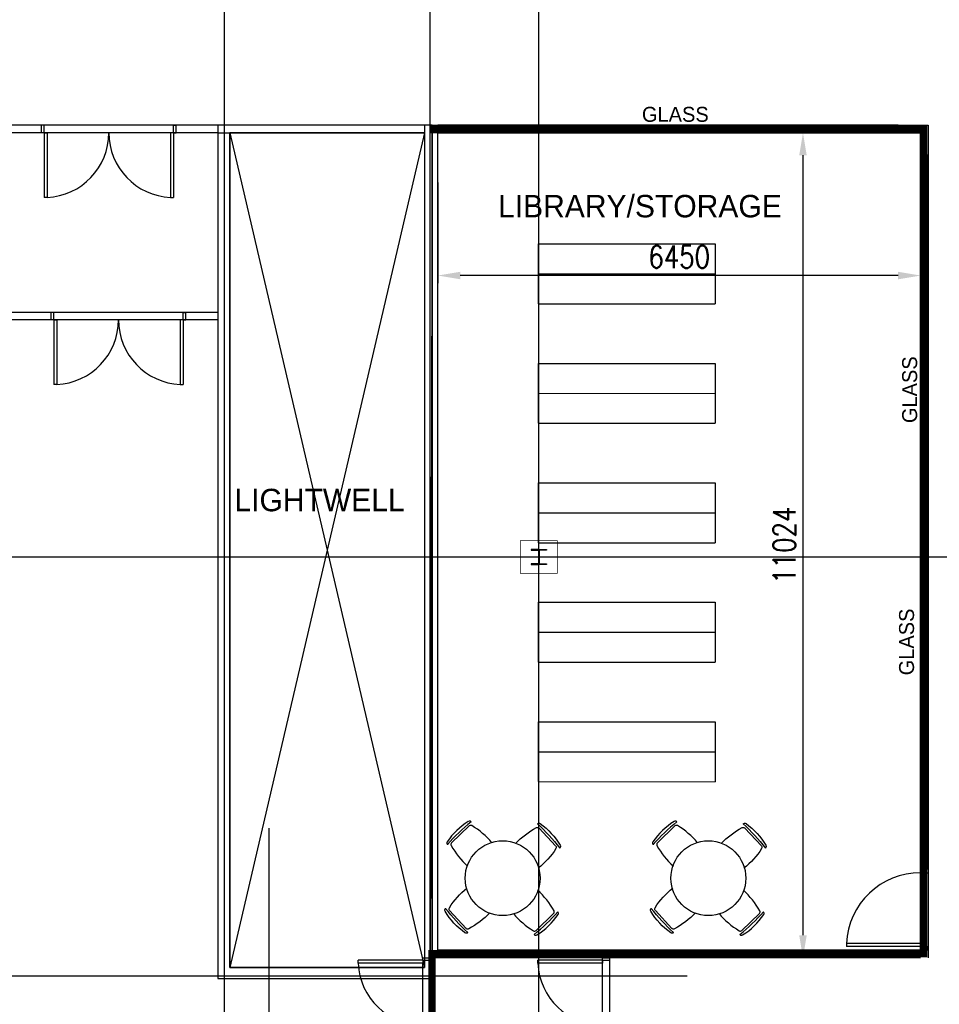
# Model space of a CAD drawing. Header units: millimetres. Extents: x -312551 to 250764, y -35891 to 59426.
# Tile 78 of 256: x -260959 to -248676, y 30232 to 43390. Entities that reach past the tile are written whole.
import ezdxf

# ---------------------------------------------------------------- set-up
doc = ezdxf.new("R2010")
doc.units = ezdxf.units.MM
doc.header["$LTSCALE"] = 2.5
doc.linetypes.add('DASHED', pattern=[0.75, 0.5, -0.25])
for name, color, linetype in [('FO-00 - FURN$0$FURNITURE', 22, 'Continuous'), ('FO-01- FURN$0$FURNITURE', 22, 'Continuous'), ('NF-DIM', 4, 'Continuous'), ('REGUS-FURNITURE', 40, 'Continuous')]:
    doc.layers.add(name, color=color, linetype=linetype)
doc.styles.add('ROMANS', font='romans.shx', dxfattribs={"width": 0.8})
doc.dimstyles.new('100NFDIM', dxfattribs={"dimscale": 100, "dimtxt": 3, "dimasz": 3, "dimexe": 1, "dimexo": 1, "dimgap": 1, "dimtad": 1, "dimdec": 0, "dimdsep": 46, "dimtxsty": 'ROMANS', "dimcen": 3, "dimclrd": 4, "dimclre": 4, "dimclrt": 1, "dimaunit": 1, "dimadec": 0, "dimazin": 0, "dimtfac": 1, "dimtdec": 0, "dimtmove": 0, "dimatfit": 3, "dimfxl": 0, "dimtolj": 1, "dimarcsym": 0})

# ---------------------------------------------------------------- blocks, each defined once
blk = doc.blocks.new('1800door')
for p, q in [((-865, 0), (-865, 864)), ((-825, 864), (-865, 864)), ((-825, 0), (-825, 864)), ((825, 0), (825, 864)), ((825, 864), (865, 864)), ((865, 0), (865, 864)), ((-865, 0), (-900, 0)), ((-865, 0), (-865, -100)), ((-865, 0), (-825, 0)), ((865, 0), (825, 0)), ((865, 0), (865, -100)), ((865, 0), (900, 0)), ((900, 0), (900, -100)), ((-900, 0), (-900, -100)), ((-865, -100), (-900, -100)), ((865, -100), (900, -100))]:
    blk.add_line(p, q)
for centre, start, end in [((-865, 0), 0, 87.3495), ((865, 0), 92.6505, 180)]:
    blk.add_arc(centre, 865, start, end)
blk = doc.blocks.new('*D299')
at = {"color": 4, "lineweight": -2}
for p, q in [((-250028, 41879), (-250597, 41879)), ((-250497, 41579), (-250497, 31155)), ((-250028, 30855), (-250597, 30855))]:
    blk.add_line(p, q, dxfattribs=at)
at = {"color": 4}
for points in [[(-250547, 41579), (-250447, 41579), (-250497, 41879)], [(-250547, 31155), (-250447, 31155), (-250497, 30855)]]:
    blk.add_solid(points, dxfattribs=at)
at = {"layer": 'Defpoints', "color": 0}
for p in [(-249928, 41879), (-250497, 30855), (-249928, 30855)]:
    blk.add_point(p, dxfattribs=at)
at = {"color": 1, "insert": (-250747, 36367), "char_height": 300, "attachment_point": 5, "rotation": 90, "style": 'ROMANS'}
blk.add_mtext('\\A1;11024', dxfattribs=at)
blk = doc.blocks.new('*D300')
at = {"color": 4, "lineweight": -2}
for p, q in [((-255375, 41216), (-255375, 39871)), ((-248926, 41216), (-248926, 39871)), ((-249226, 39971), (-255075, 39971))]:
    blk.add_line(p, q, dxfattribs=at)
at = {"color": 4}
for points in [[(-255075, 40021), (-255075, 39921), (-255375, 39971)], [(-249226, 40021), (-249226, 39921), (-248926, 39971)]]:
    blk.add_solid(points, dxfattribs=at)
at = {"layer": 'Defpoints', "color": 0}
for p in [(-255375, 41316), (-248926, 41316), (-255375, 39971)]:
    blk.add_point(p, dxfattribs=at)
at = {"color": 1, "insert": (-252150, 40221), "char_height": 300, "attachment_point": 5, "style": 'ROMANS'}
blk.add_mtext('\\A1;6450', dxfattribs=at)
blk = doc.blocks.new('FILING')
at = {"layer": 'FO-00 - FURN$0$FURNITURE'}
for p, q in [((169848, 39455, 0), (169849, 40255, 0)), ((172212, 40254, 0), (169849, 40255, 0)), ((172212, 39454, 0), (172212, 40254, 0)), ((172212, 39854, 0), (169849, 39855, 0)), ((172212, 39454, 0), (169848, 39455, 0)), ((172211, 38658), (169848, 38658)), ((169848, 37858), (169848, 38658)), ((172211, 37858), (172211, 38658)), ((172211, 38258), (169848, 38258)), ((172211, 37858), (169848, 37858)), ((172211, 37062, 0), (169848, 37062, 0)), ((169848, 36262, 0), (169848, 37062, 0)), ((172211, 36262, 0), (172211, 37062, 0)), ((172211, 36662, 0), (169848, 36662, 0)), ((172211, 36262, 0), (169848, 36262, 0)), ((172211, 35465, 0), (169848, 35466, 0)), ((169848, 34666, 0), (169848, 35466, 0)), ((172211, 34665, 0), (172211, 35465, 0)), ((172211, 35065, 0), (169848, 35066, 0)), ((172211, 34665, 0), (169848, 34666, 0)), ((172211, 33869, 0), (169847, 33869, 0)), ((169847, 33069, 0), (169847, 33869, 0)), ((172210, 33069, 0), (172211, 33869, 0)), ((172211, 33469, 0), (169847, 33469, 0)), ((172210, 33069, 0), (169847, 33069, 0))]:
    blk.add_line(p, q, dxfattribs=at)
blk = doc.blocks.new('FO-01- FURN$0$CHAIR')
at = {"layer": 'FO-01- FURN$0$FURNITURE'}
for p, q in [((-164, 464), (-165, 464)), ((94, 182), (-138, 409)), ((150, 156), (150, 157))]:
    blk.add_line(p, q, dxfattribs=at)
for centre, radius, start, end in [((376, -510), 1075, 120.7938, 139.6463), ((-159, 388), 30, 45.6325, 120.7938), ((-143, 443), 30, 57.1635, 135.6325), ((-1844, -1567), 2636, 40.8445, 50.4206), ((-658, -355), 981, 34.1016, 57.1635), ((-836, 676), 1075, 311.6188, 330.4713), ((73, 161), 30, 330.4713, 45.6325), ((129, 178), 30, 315.6325, 34.1016)]:
    blk.add_arc(centre, radius, start, end, dxfattribs=at)
blk = doc.blocks.new('Door')
at = {"layer": 'REGUS-FURNITURE'}
for p, q in [((0, 0), (0.1, 0)), ((0, 0), (0, -0.05)), ((0.1, 0), (0.1, -0.09)), ((0.1, -0.05), (0, -0.05)), ((0.1, -0.05), (1.09, -0.05)), ((0.1, -0.09), (1.09, -0.09)), ((1.09, -0.09), (1.09, -0.05)), ((0.1, -1.036), (0, -1.036)), ((0, -1.086), (0, -1.036)), ((0.1, -1.036), (0.1, -1.086)), ((0, -1.086), (0.1, -1.086))]:
    blk.add_line(p, q, dxfattribs=at)
blk.add_arc((0.1, -0.045), 0.991, 270, 357.3974, dxfattribs=at)

msp = doc.modelspace()

# ---------------------------------------------------------------- hatches: boundary and pattern name
h = msp.add_hatch()
h.set_pattern_fill('ANGLE', color=8, scale=5, style=0)
h.set_pattern_definition([(0, (-395608.31, 0), (0, 34.925), [25.4, -9.525]), (90, (-395608.31, 0), (-34.925, 2e-15), [25.4, -9.525])])
h.paths.add_polyline_path([(-249225.5, 41879.1), (-249225.5, 41979.1), (-255375.1, 41979.1), (-255375.1, 41879.1)])
h = msp.add_hatch()
h.set_pattern_fill('BRASS', color=8, scale=5, style=0)
h.set_pattern_definition([(0, (-395608.31, 0), (0, 31.75), []), (0, (-395608.31, 15.875), (0, 31.75), [15.875, -7.9375])])
h.paths.add_polyline_path([(-248825.5, 41578), (-248925.5, 41578), (-248925.5, 32041.3), (-248825.5, 32041.3)])

# ---------------------------------------------------------------- linework, layer by layer
at = {"color": 8}
for p, q in [((-254025.5, -27784), (-254025.5, 58409.3)), ((-258225.4, 27917.7), (-258225.4, 46303.6)), ((-255475.1, -27784), (-255475.1, 46303.6)), ((-260820.5, 41979.1), (-261225.5, 41979.1)), ((-260633, 41979.1), (-260820.5, 41979.1)), ((-258180.5, 41979.1), (-260633, 41979.1)), ((-255451.1, 41979.1), (-258253.4, 41979.1)), ((-255475.1, 41979.1), (-258180.5, 41979.1)), ((-258180.5, 41979.1), (-258180.5, 41979.1)), ((-255551.1, 41979.1), (-255551.1, 30724.5)), ((-255475.1, 30785.3), (-255475.1, 41979.1)), ((-255451.1, 41979.1), (-255475.1, 30707)), ((-255451.1, 41979.1), (-255451.1, 30624.5)), ((-258310.5, 41879.1), (-261225.5, 41879.1)), ((-255551.1, 41879.1), (-258153.4, 41879.1)), ((-258153.4, 41879.1), (-258153.4, 30724.5)), ((-258153.4, 41879.1), (-255551.1, 30724.5)), ((-255551.1, 41879.1), (-258153.4, 30724.5)), ((-250496.7, 41879.1), (-250173.5, 41879.1)), ((-258310.5, 39479.1), (-261225.5, 39479.1)), ((-258310.5, 39379.1), (-261225.5, 39379.1)), ((-231058.6, 36209.5), (-311086.5, 36209.5)), ((-257625.5, -27784), (-257625.5, 32585.1)), ((-258153.4, 30724.5), (-255551.1, 30724.5)), ((-255475.1, 29055.3), (-255475.1, 30785.3)), ((-252041.8, 30609.5), (-262992.1, 30609.5))]:
    msp.add_line(p, q, dxfattribs=at)
at = {"color": 8, "ltscale": 500000}
for p, q in [((-258310.5, 41879.1), (-256948.3, 41879.1)), ((-253175.1, 29090.3), (-253175.1, 30820.3)), ((-253075.1, 29090.3), (-253075.1, 30820.3)), ((-255575.1, 29055.3), (-255575.1, 30785.3))]:
    msp.add_line(p, q, dxfattribs=at)
at = {"color": 8, "linetype": 'DASHED', "ltscale": 300}
for p, q in [((-258153.4, 41879.1), (-258153.4, 30724.5)), ((-258153.4, 30724.5), (-255551.1, 30724.5))]:
    msp.add_line(p, q, dxfattribs=at)
at = {"color": 8}
for points in [[(-255451.1, 41979.1), (-258310.5, 41979.1), (-258310.5, 30577), (-255451.1, 30577)], [(-258310.5, 30577), (-255475.1, 30577), (-255475.1, 41979.1), (-258310.5, 41979.1)], [(-255375.1, 41879.1), (-249225.5, 41879.1), (-249225.5, 41979.1), (-255375.1, 41979.1)], [(-258153.4, 41879.1), (-255551.1, 41879.1), (-255551.1, 30724.5), (-258153.4, 30724.5)], [(-248925.5, 41879.1), (-248925.5, 30955.3), (-255375.1, 30955.3), (-255375.1, 41879.1)], [(-248925.5, 32041.3), (-248825.5, 32041.3), (-248825.5, 41578), (-248925.5, 41578)]]:
    msp.add_lwpolyline(points, close=True, dxfattribs=at)
msp.add_lwpolyline([(-248925.5, 30855.3), (-255475.1, 30855.3), (-255475.1, 41979.1), (-255475.1, 41979.1), (-255475.1, 41979.1), (-248825.5, 41979.1), (-248825.5, 41979.1), (-248825.5, 30855.3)], dxfattribs=at)
at = {"color": 8, "const_width": 10}
msp.add_lwpolyline([(-254273, 36427), (-253778, 36427), (-253778, 35992), (-254273, 35992)], close=True, dxfattribs=at)
at = {"color": 8}
for points in [[(-254025.5, 36311.1), (-254127.1, 36311.1), (-254127.1, 36300.1), (-254039.9, 36300.1, -0.4142136), (-254029.2, 36289.4), (-254029.2, 36129.6, -0.4142136), (-254039.9, 36118.9), (-254127.1, 36118.9), (-254127.1, 36107.9), (-254025.5, 36107.9)], [(-254025.5, 36311.1), (-253923.9, 36311.1), (-253923.9, 36300.1), (-254011.2, 36300.1, 0.4142136), (-254021.9, 36289.4), (-254021.9, 36129.6, 0.4142136), (-254011.2, 36118.9), (-253923.9, 36118.9), (-253923.9, 36107.9), (-254025.5, 36107.9)]]:
    msp.add_lwpolyline(points, format="xyb", dxfattribs=at)
for centre in [(-254508.4, 31917.4), (-251760.7, 31917.4, 0)]:
    msp.add_circle(centre, 500, dxfattribs=at)
at = {"layer": 'NF-DIM', "color": 170, "ltscale": 500000, "const_width": 100}
msp.add_lwpolyline([(-255475.1, 41921.6), (-248886.4, 41921.6), (-248886.4, 30909.2), (-255451.1, 30909.2), (-255451.1, 29055.3), (-248825.5, 29055.3), (-248825.5, 12720.3), (-254025.5, 12720.3)], dxfattribs=at)

# ---------------------------------------------------------------- block references
at = {"color": 8}
for name, p, rotation in [('1800door', (-259768, 41879.1), 180), ('FILING', (-81823, 73462.2, 0), 180), ('1800door', (-259639, 39379.1), 180), ('FO-01- FURN$0$CHAIR', (-254776.4, 32516.1), 88.28156325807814), ('FO-01- FURN$0$CHAIR', (-252028.6, 32516.1, 0), 88.28156325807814), ('FO-01- FURN$0$CHAIR', (-254240.5, 31318.8), 268.2815632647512), ('FO-01- FURN$0$CHAIR', (-251492.8, 31318.8, 0), 268.2815632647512), ('1800door', (-255575.1, 29955.3), 90), ('1800door', (-253175.1, 29955.3), 90)]:
    msp.add_blockref(name, p, dxfattribs=dict(at, rotation=rotation))
at = {"color": 8, "xscale": -1}
for p, rotation in [((-254205.1, 32499), 268.2815632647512), ((-251457.4, 32499, 0), 268.2815632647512), ((-254811.8, 31335.9), 88.28156325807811), ((-252064, 31335.9, 0), 88.28156325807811)]:
    msp.add_blockref('FO-01- FURN$0$CHAIR', p, dxfattribs=dict(at, rotation=rotation))
at = {"color": 8, "xscale": 1000, "yscale": 1000, "zscale": 1000, "rotation": 180}
msp.add_blockref('Door', (-248825.5, 30955.3), dxfattribs=at)

# ---------------------------------------------------------------- texts
at = {"color": 8}
msp.add_text('LIGHTWELL', height=300, dxfattribs=at).set_placement((-258090.7, 36821))
at = {"color": 8, "width": 2089.638, "attachment_point": 1}
for s, insert, char_height in [(' GLASS', (-252722.2, 42225.3), 200), ('LIBRARY/STORAGE', (-254569.8, 41048.4), 300)]:
    msp.add_mtext(s, dxfattribs=dict(at, insert=insert, char_height=char_height))
at = {"color": 8, "char_height": 200, "width": 2089.638, "attachment_point": 1, "rotation": 90}
for insert in [(-249172, 37925.2), (-249213.8, 34554.4)]:
    msp.add_mtext(' GLASS', dxfattribs=dict(at, insert=insert))

# ---------------------------------------------------------------- dimensions: what is measured, and where the dimension line sits
at = {"color": 8}
dim = msp.add_linear_dim(base=(-250496.7, 30855.3), p1=(-249928, 41879.1), p2=(-249928, 30855.3), angle=90, dimstyle='100NFDIM', dxfattribs=at)
dim.commit()
dim.dimension.update_dxf_attribs({"geometry": '*D299', "text_midpoint": (-250746.7, 36367.2)})
dim = msp.add_linear_dim(base=(-255375.1, 39970.9), p1=(-248925.5, 41316.5), p2=(-255375.1, 41316.5), dimstyle='100NFDIM', dxfattribs=at)
dim.commit()
dim.dimension.update_dxf_attribs({"geometry": '*D300', "text_midpoint": (-252150.3, 40220.9)})

doc.saveas('drawing.dxf')
